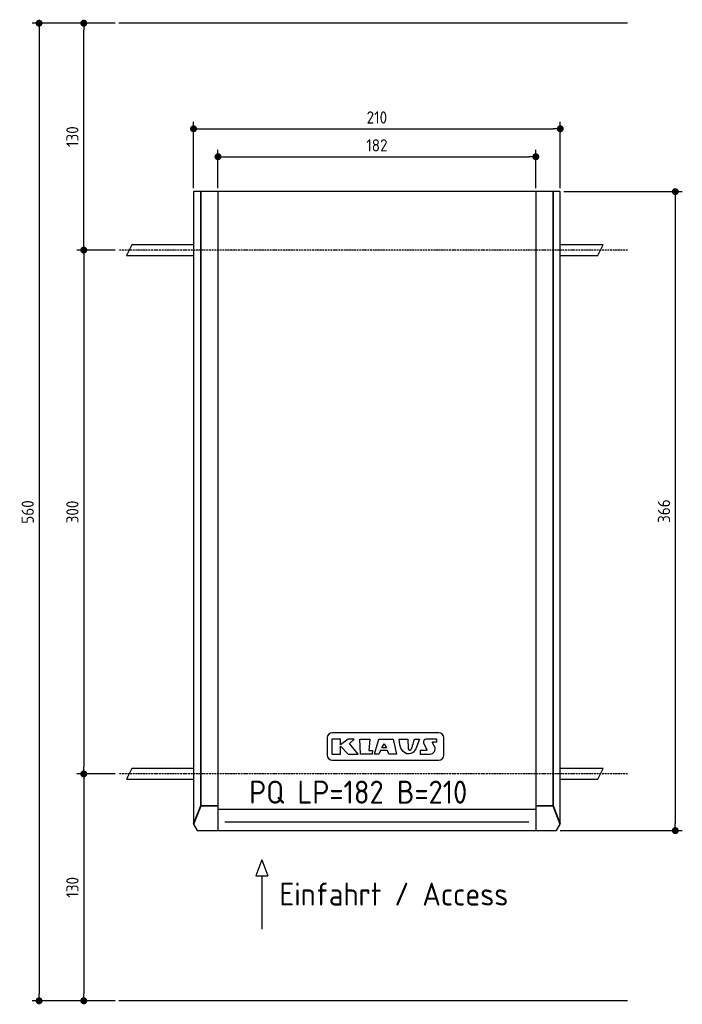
# Model space of a CAD drawing. Header units: millimetres. Extents: x -567 to 3227, y -20 to 5620.
import ezdxf

# ---------------------------------------------------------------- set-up
doc = ezdxf.new("R2010")
doc.units = ezdxf.units.MM
doc.linetypes.add('GEN7', pattern=[15, 10, -2.5, 0, -2.5])
for name, color, linetype in [('4', 3, 'Continuous'), ('5', 3, 'Continuous'), ('7', 4, 'GEN7')]:
    doc.layers.add(name, color=color, linetype=linetype)
doc.layers.add('Sichtbare Kanten(DIN)', color=7, linetype='Continuous', lineweight=35)
doc.styles.get("Standard").update_dxf_attribs({"font": 'ISOCP.SHX'})
doc.dimstyles.new('GEN-ISO$0', dxfattribs={"dimscale": 20, "dimtxt": 3.5, "dimasz": 2, "dimexe": 2, "dimexo": 1, "dimgap": 1.5, "dimtad": 1, "dimdec": 1, "dimlfac": 0.1, "dimdsep": 46, "dimtxsty": 'Standard', "dimblk": 'PUNKT', "dimcen": 2, "dimclrd": 256, "dimclre": 256, "dimclrt": 2, "dimadec": 0, "dimazin": 0, "dimtp": 0.1, "dimtm": 0.1, "dimtfac": 0.71, "dimtdec": 1, "dimtmove": 2, "dimatfit": 3, "dimldrblk": 'PUNKT', "dimfxl": 0, "dimtolj": 1, "dimarcsym": 0})

# ---------------------------------------------------------------- blocks, each defined once
blk = doc.blocks.new('PUNKT')
at = {"layer": '4', "color": 0, "linetype": 'ByBlock'}
blk.add_line((-0.5, 0), (-1, 0), dxfattribs=at)
at = {"layer": '4', "color": 0, "linetype": 'ByBlock', "const_width": 0.5}
blk.add_lwpolyline([(-0.25, 0, 1), (0.25, 0, 1)], format="xyb", close=True, dxfattribs=at)
blk = doc.blocks.new('*D12')
at = {"layer": '5', "lineweight": -2}
for p, q in [((2548.4, 4635), (3227.1, 4635)), ((3187.1, 4595), (3187.1, 1015)), ((2527.1, 975), (3227.1, 975))]:
    blk.add_line(p, q, dxfattribs=at)
at = {"layer": 'DEFPOINTS', "color": 0}
for p in [(2528.4, 4635), (2507.1, 975), (3187.1, 975)]:
    blk.add_point(p, dxfattribs=at)
at = {"layer": '5', "lineweight": -2, "xscale": 40, "yscale": 40, "zscale": 40}
for p, rotation in [((3187.1, 4635), 90), ((3187.1, 975), 270)]:
    blk.add_blockref('PUNKT', p, dxfattribs=dict(at, rotation=rotation))
at = {"layer": '5', "color": 2, "insert": (3122.1, 2805), "char_height": 70, "attachment_point": 5, "rotation": 90}
blk.add_mtext('\\A1;366', dxfattribs=at)
blk = doc.blocks.new('*D13')
at = {"layer": '5', "lineweight": -2}
for p, q in [((568.4, 4655), (568.4, 4875)), ((2388.4, 4655), (2388.4, 4875)), ((608.4, 4835), (2348.4, 4835))]:
    blk.add_line(p, q, dxfattribs=at)
at = {"layer": 'DEFPOINTS', "color": 0}
for p in [(2388.4, 4835), (568.4, 4635), (2388.4, 4635)]:
    blk.add_point(p, dxfattribs=at)
at = {"layer": '5', "lineweight": -2, "xscale": 40, "yscale": 40, "zscale": 40, "rotation": 180}
blk.add_blockref('PUNKT', (568.4, 4835), dxfattribs=at)
at = {"layer": '5', "lineweight": -2, "xscale": 40, "yscale": 40, "zscale": 40}
blk.add_blockref('PUNKT', (2388.4, 4835), dxfattribs=at)
at = {"layer": '5', "color": 2, "insert": (1478.4, 4900), "char_height": 70, "attachment_point": 5}
blk.add_mtext('\\A1;182', dxfattribs=at)
blk = doc.blocks.new('*D14')
at = {"layer": '5', "lineweight": -2}
for p, q in [((428.4, 4655), (428.4, 5035)), ((2528.4, 4655), (2528.4, 5035)), ((468.4, 4995), (2488.4, 4995))]:
    blk.add_line(p, q, dxfattribs=at)
at = {"layer": 'DEFPOINTS', "color": 0}
for p in [(2528.4, 4995), (428.4, 4635), (2528.4, 4635)]:
    blk.add_point(p, dxfattribs=at)
at = {"layer": '5', "lineweight": -2, "xscale": 40, "yscale": 40, "zscale": 40, "rotation": 180}
blk.add_blockref('PUNKT', (428.4, 4995), dxfattribs=at)
at = {"layer": '5', "lineweight": -2, "xscale": 40, "yscale": 40, "zscale": 40}
blk.add_blockref('PUNKT', (2528.4, 4995), dxfattribs=at)
at = {"layer": '5', "color": 2, "insert": (1478.4, 5060), "char_height": 70, "attachment_point": 5}
blk.add_mtext('\\A1;210', dxfattribs=at)
blk = doc.blocks.new('*D15')
at = {"layer": '5', "lineweight": -2}
for p, q in [((-20, 4300), (-240.2, 4300)), ((-200.2, 4260), (-200.2, 1340)), ((-20, 1300), (-240.2, 1300))]:
    blk.add_line(p, q, dxfattribs=at)
at = {"layer": 'DEFPOINTS', "color": 0}
for p in [(0, 4300), (-200.2, 1300), (0, 1300)]:
    blk.add_point(p, dxfattribs=at)
at = {"layer": '5', "lineweight": -2, "xscale": 40, "yscale": 40, "zscale": 40}
for p, rotation in [((-200.2, 4300), 90), ((-200.2, 1300), 270)]:
    blk.add_blockref('PUNKT', p, dxfattribs=dict(at, rotation=rotation))
at = {"layer": '5', "color": 2, "insert": (-265.2, 2800), "char_height": 70, "attachment_point": 5, "rotation": 90}
blk.add_mtext('\\A1;300', dxfattribs=at)
blk = doc.blocks.new('*D16')
at = {"layer": '5', "lineweight": -2}
for p, q in [((-20, 1300), (-240.000001, 1300)), ((-200.000001, 1260), (-200.000001, 40)), ((-20, 0), (-240.000001, 0))]:
    blk.add_line(p, q, dxfattribs=at)
at = {"layer": 'DEFPOINTS', "color": 0}
for p in [(0, 1300), (-200.000001, 0), (0, 0)]:
    blk.add_point(p, dxfattribs=at)
at = {"layer": '5', "lineweight": -2, "xscale": 40, "yscale": 40, "zscale": 40}
for p, rotation in [((-200.000001, 1300), 90), ((-200.000001, 0), 270)]:
    blk.add_blockref('PUNKT', p, dxfattribs=dict(at, rotation=rotation))
at = {"layer": '5', "color": 2, "insert": (-265.000001, 650), "char_height": 70, "attachment_point": 5, "rotation": 90}
blk.add_mtext('\\A1;130', dxfattribs=at)
blk = doc.blocks.new('*D17')
at = {"layer": '5', "lineweight": -2}
for p, q in [((-20, 5600), (-240, 5600)), ((-200, 4340), (-200, 5560)), ((-20, 4300), (-240, 4300))]:
    blk.add_line(p, q, dxfattribs=at)
at = {"layer": 'DEFPOINTS', "color": 0}
for p in [(-200, 5600), (0, 5600), (0, 4300)]:
    blk.add_point(p, dxfattribs=at)
at = {"layer": '5', "lineweight": -2, "xscale": 40, "yscale": 40, "zscale": 40}
for p, rotation in [((-200, 5600), 90), ((-200, 4300), 270)]:
    blk.add_blockref('PUNKT', p, dxfattribs=dict(at, rotation=rotation))
at = {"layer": '5', "color": 2, "insert": (-265, 4950), "char_height": 70, "attachment_point": 5, "rotation": 90}
blk.add_mtext('\\A1;130', dxfattribs=at)
blk = doc.blocks.new('*D18')
at = {"layer": '5', "lineweight": -2}
for p, q in [((-20, 5600), (-495.9, 5600)), ((-455.9, 5560), (-455.9, 40)), ((-20, 0), (-495.9, 0))]:
    blk.add_line(p, q, dxfattribs=at)
at = {"layer": 'DEFPOINTS', "color": 0}
for p in [(0, 5600), (-455.9, 0), (0, 0)]:
    blk.add_point(p, dxfattribs=at)
at = {"layer": '5', "lineweight": -2, "xscale": 40, "yscale": 40, "zscale": 40}
for p, rotation in [((-455.9, 5600), 90), ((-455.9, 0), 270)]:
    blk.add_blockref('PUNKT', p, dxfattribs=dict(at, rotation=rotation))
at = {"layer": '5', "color": 2, "insert": (-520.9, 2800), "char_height": 70, "attachment_point": 5, "rotation": 90}
blk.add_mtext('\\A1;560', dxfattribs=at)

msp = doc.modelspace()

# ---------------------------------------------------------------- linework, layer by layer
for p, q in [((2913.917, 5600), (0, 5600)), ((568.433, 4635), (568.433, 975)), ((2388.433, 4635), (2388.433, 975)), ((568.433, 1097.593), (2388.433, 1097.593)), ((819.73, 807.877), (785.224, 715.17)), ((819.73, 807.877), (854.237, 715.17)), ((785.224, 715.17), (854.237, 715.17)), ((819.73, 715.17), (819.73, 410.542)), ((2913.917, 0), (0, 0))]:
    msp.add_line(p, q)
for points in [[(2528.433, 1012.497), (2528.433, 4635), (428.433, 4635), (428.433, 1012.497), (449.796, 975), (2507.069, 975)], [(1320.86, 1473.691), (1349.151, 1499.159), (1313.48, 1499.159), (1269.347, 1466.756), (1269.347, 1499.159), (1220.745, 1499.159), (1221.323, 1413.518), (1269.347, 1413.518), (1269.347, 1459.235), (1313.352, 1413.518), (1371.774, 1413.518)], [(1385.179, 1413.241), (1379.923, 1499.159), (1438.719, 1499.159), (1433.115, 1433.782), (1453.947, 1433.195), (1450.73, 1413.241)], [(1547.519, 1413.241), (1539.031, 1433.782), (1499.679, 1433.782), (1489.091, 1413.241), (1465.536, 1413.241), (1489.831, 1499.159), (1570.933, 1499.159), (1590.677, 1413.241)], [(1506.134, 1448.613), (1520.511, 1471.961), (1533.029, 1448.613)], [(1693.942, 1499.159), (1722.181, 1499.159), (1702.263, 1443.05), (1687.562, 1425.086), (1672.862, 1416.341), (1660.701, 1413.959), (1647.033, 1415.003), (1629.071, 1427.321), (1616.167, 1447.504), (1610.221, 1465.745), (1607.268, 1483.268), (1605.732, 1499.159), (1655.957, 1499.159), (1658.244, 1447.08), (1658.985, 1442.263), (1659.43, 1441.242), (1659.896, 1440.276), (1660.316, 1439.515), (1660.701, 1438.927), (1661.063, 1438.477), (1661.414, 1438.135), (1661.764, 1437.866), (1662.126, 1437.638), (1662.508, 1437.425), (1662.909, 1437.222), (1663.323, 1437.033), (1663.745, 1436.86), (1664.171, 1436.707), (1664.595, 1436.576), (1665.013, 1436.469), (1665.419, 1436.39), (1665.81, 1436.34), (1666.187, 1436.318), (1666.553, 1436.318), (1666.911, 1436.338), (1667.262, 1436.374), (1667.611, 1436.423), (1667.959, 1436.482), (1668.31, 1436.545), (1668.664, 1436.612), (1669.02, 1436.684), (1669.376, 1436.763), (1669.729, 1436.854), (1670.077, 1436.958), (1670.416, 1437.079), (1670.744, 1437.22), (1671.059, 1437.383), (1671.359, 1437.57), (1671.645, 1437.78), (1671.922, 1438.009), (1672.192, 1438.255), (1672.458, 1438.513), (1672.725, 1438.78), (1672.993, 1439.055), (1673.268, 1439.332), (1673.555, 1439.622), (1673.87, 1439.982), (1674.235, 1440.48), (1674.669, 1441.185), (1675.192, 1442.167), (1675.824, 1443.494), (1676.585, 1445.236), (1677.496, 1447.462), (1678.578, 1450.256), (1679.866, 1453.769), (1681.395, 1458.164), (1683.203, 1463.607), (1685.325, 1470.263), (1687.799, 1478.297), (1690.659, 1487.874)]]:
    msp.add_lwpolyline(points, close=True)
for points in [[(428.433, 4330), (75.564, 4330), (45.564, 4270), (428.433, 4270)], [(2528.433, 4270), (2743.662, 4270), (2773.662, 4330), (2528.433, 4330)], [(1658.985, 1442.263), (1658.905, 1442.446)], [(428.433, 1330), (75.564, 1330), (45.564, 1270), (428.433, 1270)], [(2528.433, 1270), (2743.662, 1270), (2773.662, 1330), (2528.433, 1330)], [(608.433, 1025.778), (1758.433, 1025.778), (2348.433, 1025.778)]]:
    msp.add_lwpolyline(points)
for points in [[(1223.035, 1378.015), (1832.4, 1378.015, 0.41421356), (1861.2, 1406.815), (1861.2, 1506.89, 0.41421356), (1832.4, 1535.69), (1223.035, 1535.69, 0.41421356), (1194.235, 1506.89), (1194.235, 1406.815, 0.41421356)], [(1808.422, 1455.88), (1796.923, 1476.867, -0.56992068), (1800.87, 1483.529), (1820.856, 1483.529), (1821.933, 1499.159), (1762.367, 1499.159, 0.56212866), (1746.382, 1472.885), (1763.517, 1439.78, -0.56212866), (1759.521, 1433.211), (1725.923, 1433.211), (1726.522, 1416.994), (1726.661, 1413.241), (1783.165, 1413.241, 0.56992068)]]:
    msp.add_lwpolyline(points, format="xyb", close=True)
at = {"layer": '7'}
for p, q in [((2913.917, 4300), (0, 4300)), ((2913.917, 1300), (0, 1300))]:
    msp.add_line(p, q, dxfattribs=at)
at = {"layer": 'Sichtbare Kanten(DIN)'}
for p, q in [((469.433, 4635), (469.433, 1117.593)), ((2487.433, 4635), (2487.433, 1117.593)), ((469.433, 1117.593), (428.433, 1012.497)), ((469.433, 1117.593), (568.433, 1117.593)), ((2487.433, 1117.593), (2388.433, 1117.593)), ((2487.433, 1117.593), (2528.433, 1012.497))]:
    msp.add_line(p, q, dxfattribs=at)

# ---------------------------------------------------------------- texts
for s, height, p in [('PQ LP=182 B=210', 132, (746.808, 1129.325)), ('Einfahrt / Access', 131.25, (920.148, 545.599))]:
    msp.add_text(s, height=height).set_placement(p)

# ---------------------------------------------------------------- dimensions: what is measured, and where the dimension line sits
at = {"layer": '5'}
for base, p1, p2, picture, middle in [((-455.923, 0), (0, 5600), (0, 0), '*D18', (-520.923, 2800)), ((-200, 5600), (0, 4300), (0, 5600), '*D17', (-265, 4950)), ((3187.098, 975), (2528.433, 4635), (2507.069, 975), '*D12', (3122.098, 2805)), ((-200.216, 1300), (0, 4300), (0, 1300), '*D15', (-265.216, 2800)), ((-200, 0), (0, 1300), (0, 0), '*D16', (-265, 650))]:
    dim = msp.add_linear_dim(base=base, p1=p1, p2=p2, angle=90, dimstyle='GEN-ISO$0', override={"dimdec": 2, "dimtdec": 0}, dxfattribs=at)
    dim.commit()
    dim.dimension.update_dxf_attribs({"geometry": picture, "text_midpoint": middle})
for base, p1, p2, picture, middle in [((2528.433, 4995), (428.433, 4635), (2528.433, 4635), '*D14', (1478.433, 5060.007)), ((2388.433, 4835), (568.433, 4635), (2388.433, 4635), '*D13', (1478.433, 4900.007))]:
    dim = msp.add_linear_dim(base=base, p1=p1, p2=p2, dimstyle='GEN-ISO$0', override={"dimdec": 2, "dimtdec": 0}, dxfattribs=at)
    dim.commit()
    dim.dimension.update_dxf_attribs({"geometry": picture, "text_midpoint": middle})

doc.saveas('drawing.dxf')
